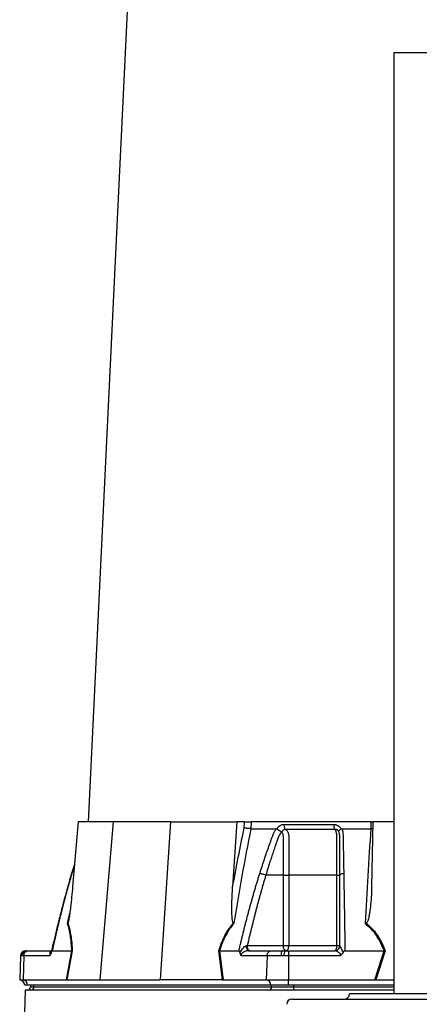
# Model space of a CAD drawing. Extents: x 4744 to 5452, y 3207 to 5111.
# Tile 3 of 7: x 4776 to 5009, y 3676 to 4249. Entities that reach past the tile are written whole.
import ezdxf

# ---------------------------------------------------------------- set-up
doc = ezdxf.new("R2010")
doc.units = 0
doc.header["$LTSCALE"] = 10
doc.header["$MEASUREMENT"] = 0
doc.layers.get('0').update_dxf_attribs({"linetype": 'CONTINUOUS'})

msp = doc.modelspace()

# ---------------------------------------------------------------- linework, layer by layer
at = {"color": 7, "linetype": 'Continuous'}
for p, q in [((4851.54, 4515.62), (4816.27, 3782.24)), ((4994.13, 4229.91), (4994.13, 3682.06)), ((4994.13, 4229.91), (5024.28, 4229.91)), ((4810.45, 3782.24), (4807.25, 3744.45)), ((4830.93, 3782.24), (4810.45, 3782.24)), ((4830.93, 3782.24), (4823.16, 3690.24)), ((4864.27, 3782.24), (4830.93, 3782.24)), ((4864.27, 3782.24), (4858.11, 3690.24)), ((4864.27, 3782.24), (4902.87, 3782.24)), ((4902.87, 3782.24), (4900.34, 3744.45)), ((4907.23, 3782.24), (4902.87, 3782.24)), ((4907.13, 3778.69), (4907.23, 3782.24)), ((4911.04, 3782.24), (4910.94, 3778.24)), ((4980.97, 3782.24), (4911.04, 3782.24)), ((4980.94, 3778.24), (4980.97, 3782.24)), ((4980.97, 3782.24), (4981.68, 3782.24)), ((4981.85, 3782.24), (4981.19, 3744.45)), ((4994.13, 3782.24), (4981.85, 3782.24)), ((4926.18, 3778.11), (4926.26, 3778.24)), ((4963.35, 3778.24), (4963.42, 3778.11)), ((4981.79, 3778.29), (4980.94, 3778.24)), ((4808.35, 3757.37), (4806.7, 3752.1)), ((4808.31, 3756.91), (4806.84, 3752.2)), ((4806.72, 3752.09), (4806.84, 3752.2)), ((4929.89, 3751.24), (4919.67, 3751.24)), ((4929.89, 3710.24), (4929.89, 3751.24)), ((4933.05, 3751.24), (4933.05, 3710.24)), ((4961.02, 3710.24), (4961.02, 3751.24)), ((4804.28, 3723), (4805.63, 3729.12)), ((4779.97, 3707.24), (4780.23, 3707.24)), ((4780.23, 3707.24), (4780.64, 3707.24)), ((4780.64, 3707.24), (4781.5, 3707.24)), ((4781.5, 3707.24), (4794.97, 3707.24)), ((4795.42, 3707.24), (4806.81, 3707.24)), ((4803.63, 3690.24), (4806.82, 3707.24)), ((4807.07, 3707.26), (4803.87, 3690.24)), ((4894.44, 3690.24), (4892.28, 3707.26)), ((4892.61, 3707.24), (4894.77, 3690.24)), ((4892.62, 3707.24), (4904.01, 3707.24)), ((4908.88, 3710.24), (4929.89, 3710.24)), ((4909.48, 3707.24), (4922.95, 3707.24)), ((4922.95, 3707.24), (4929.36, 3707.24)), ((4929.36, 3707.24), (4930.79, 3707.24)), ((4929.89, 3710.24), (4933.05, 3710.24)), ((4930.79, 3707.24), (4932.83, 3707.24)), ((4932.83, 3707.24), (4959.76, 3707.24)), ((4932.83, 3707.24), (4932.83, 3704.34)), ((4933.05, 3710.24), (4961.02, 3710.24)), ((4961.02, 3710.24), (4962.68, 3710.24)), ((4965.68, 3707.24), (4988.47, 3707.24)), ((4983.14, 3690.24), (4988.48, 3707.24)), ((4989.06, 3707.26), (4983.71, 3690.24)), ((4988.48, 3707.24), (4988.47, 3707.24)), ((4776.97, 3704.34), (4776.48, 3690.24)), ((4777.31, 3704.34), (4776.97, 3704.34)), ((4777.82, 3704.34), (4777.31, 3704.34)), ((4778.9, 3704.34), (4777.82, 3704.34)), ((4778.9, 3704.34), (4778.48, 3690.24)), ((4793.93, 3704.34), (4778.9, 3704.34)), ((4920.35, 3704.34), (4905.32, 3704.34)), ((4920.35, 3704.34), (4919.93, 3690.24)), ((4928.45, 3704.34), (4920.35, 3704.34)), ((4930.25, 3704.34), (4928.45, 3704.34)), ((4932.83, 3704.34), (4930.25, 3704.34)), ((4962.89, 3704.34), (4932.83, 3704.34)), ((4932.83, 3704.34), (4932.83, 3690.24)), ((4776.48, 3690.24), (4778.48, 3690.24)), ((4778.48, 3690.24), (4803.63, 3690.24)), ((4803.98, 3690.24), (4823.16, 3690.24)), ((4823.16, 3690.24), (4858.11, 3690.24)), ((4894.24, 3690.24), (4858.11, 3690.24)), ((4894.77, 3690.24), (4919.93, 3690.24)), ((4919.93, 3690.24), (4932.83, 3690.24)), ((4932.83, 3690.24), (4983.14, 3690.24)), ((4932.83, 3687.24), (4932.83, 3690.24)), ((4984.02, 3690.24), (4994.13, 3690.24)), ((4780.98, 3687.24), (4779.38, 3687.24)), ((4922.43, 3687.24), (4780.98, 3687.24)), ((4782.73, 3687.24), (4782.73, 3686.24)), ((4782.73, 3686.24), (4784.74, 3686.24)), ((4784.74, 3686.24), (4784.74, 3687.24)), ((4784.74, 3686.24), (4923.01, 3686.24)), ((4932.83, 3687.24), (4922.43, 3687.24)), ((4923.01, 3686.24), (4923.01, 3687.24)), ((4923.01, 3686.24), (4936, 3686.24)), ((4994.13, 3687.24), (4932.83, 3687.24)), ((4936, 3686.24), (4936, 3687.24)), ((4936, 3684.24), (4936, 3686.24)), ((4936, 3686.24), (4994.13, 3686.24)), ((4934.78, 3679.06), (5213.78, 3679.06)), ((5180.28, 3682.06), (4968.28, 3682.06))]:
    msp.add_line(p, q, dxfattribs=at)
at = {"color": 7, "linetype": 'Continuous', "flags": 128}
for points in [[(4909.48, 3707.24), (4909.28, 3707.29), (4909.08, 3707.46), (4908.9, 3707.72), (4908.73, 3708.08), (4908.6, 3708.51), (4908.5, 3709.01), (4908.43, 3709.55), (4908.4, 3710.12)], [(4929.36, 3707.24), (4929.19, 3707.18), (4929.02, 3707.02), (4928.87, 3706.76), (4928.73, 3706.4), (4928.62, 3705.96), (4928.53, 3705.46), (4928.48, 3704.91), (4928.45, 3704.34)], [(4931.39, 3707.24), (4931.1, 3707.3), (4930.81, 3707.47), (4930.56, 3707.75), (4930.33, 3708.12), (4930.14, 3708.57), (4930, 3709.09), (4929.92, 3709.65), (4929.89, 3710.24)], [(4931.39, 3707.24), (4931.71, 3707.3), (4932.02, 3707.47), (4932.31, 3707.75), (4932.56, 3708.12), (4932.77, 3708.57), (4932.92, 3709.09), (4933.02, 3709.65), (4933.05, 3710.24)], [(4959.68, 3707.24), (4959.94, 3707.3), (4960.19, 3707.47), (4960.42, 3707.75), (4960.63, 3708.12), (4960.79, 3708.57), (4960.92, 3709.09), (4960.99, 3709.65), (4961.02, 3710.24)]]:
    msp.add_lwpolyline(points, dxfattribs=at)
at = {"color": 7, "linetype": 'Continuous'}
for centre, radius, start, end in [((4779.97, 3704.24), 3, 90, 178), ((4780.27, 3704.28), 2.96, 90.6447, 178.69), ((4780.73, 3704.33), 2.91, 91.7011, 179.7557), ((4934.66, 3705.03), 4.46, 150.2287, 188.7893), ((4959.74, 3710.22), 2.98, 270.3276, 358.029), ((4776.38, 3687.24), 3, 0, 88), ((4778.15, 3687.42), 2.84, 356.3896, 83.4229), ((4919.6, 3687.42), 2.84, 356.3895, 83.4227), ((4780.73, 3686.24), 2, 270, 0), ((4782.86, 3686.12), 1.88, 274.4024, 3.8109), ((4921.14, 3686.12), 1.88, 274.4021, 3.8112), ((4934.78, 3676.06), 3, 90, 180), ((4965.28, 3682.06), 3, 270, 0)]:
    msp.add_arc(centre, radius, start, end, dxfattribs=at)
for centre, major_axis, ratio, start_param, end_param in [((4803.21, 3687.24), (5.92, 0.52), 0.499165, 1.397246, 1.415452), ((4895.01, 3687.24), (11.1, -0.22), 0.269565, 1.627237, 1.645443), ((4982.48, 3687.24), (17.02, 0.28), 0.175535, 1.477584, 1.49579)]:
    msp.add_ellipse(centre, major_axis=major_axis, ratio=ratio, start_param=start_param, end_param=end_param, dxfattribs=at)
for points, knots in [([(4907.23, 3782.24), (4907.49, 3782.24), (4907.79, 3782.24), (4908.44, 3782.24), (4908.78, 3782.24), (4909.3, 3782.24), (4909.47, 3782.24), (4909.81, 3782.24), (4909.98, 3782.24), (4910.47, 3782.24), (4910.77, 3782.24), (4911.04, 3782.24)], [0, 0, 0, 0, 0.25, 0.25, 0.5, 0.5, 0.625, 0.625, 0.75, 0.75, 1, 1, 1, 1]), ([(4910.96, 3778.24), (4909.13, 3769.09), (4907.39, 3759.91), (4904.08, 3741.49), (4902.5, 3732.26), (4900.99, 3723)], [0, 0, 0, 0, 0.5, 0.5, 1, 1, 1, 1]), ([(4910.94, 3778.24), (4910.67, 3778.25), (4910.37, 3778.27), (4909.71, 3778.32), (4909.37, 3778.36), (4908.85, 3778.42), (4908.68, 3778.44), (4908.34, 3778.49), (4908.18, 3778.51), (4907.85, 3778.56), (4907.7, 3778.59), (4907.41, 3778.64), (4907.27, 3778.66), (4907.13, 3778.69)], [0, 0, 0, 0, 0.25, 0.25, 0.5, 0.5, 0.625, 0.625, 0.75, 0.75, 0.875, 0.875, 1, 1, 1, 1]), ([(4916.15, 3752.2), (4916.36, 3752.89), (4916.8, 3754.26), (4917.46, 3756.31), (4918.13, 3758.35), (4918.8, 3760.37), (4919.68, 3762.99), (4920.78, 3766.19), (4921.9, 3769.34), (4922.82, 3771.86), (4923.36, 3773.35), (4923.76, 3774.4), (4924, 3775.01), (4924.22, 3775.52), (4924.45, 3776.03), (4924.72, 3776.55), (4925.04, 3777.12), (4925.38, 3777.69), (4925.63, 3778.06), (4925.76, 3778.24)], [0, 0, 0, 0, 0.0777766, 0.1551997, 0.2322716, 0.3089948, 0.3853718, 0.5305262, 0.6744738, 0.7474235, 0.8196146, 0.8463831, 0.8697605, 0.889755, 0.9063828, 0.929523, 0.9527995, 0.9762724, 1, 1, 1, 1]), ([(4928.82, 3776.21), (4928.75, 3776.14), (4928.63, 3776), (4928.44, 3775.79), (4928.27, 3775.57), (4928.1, 3775.35), (4927.94, 3775.13), (4927.79, 3774.91), (4927.65, 3774.69), (4927.52, 3774.47), (4927.39, 3774.26), (4927.28, 3774.05), (4927.17, 3773.84), (4927.07, 3773.63), (4926.96, 3773.39), (4926.85, 3773.1), (4926.71, 3772.76), (4926.59, 3772.43), (4926.48, 3772.1), (4926.39, 3771.82), (4926.31, 3771.58), (4926.23, 3771.34), (4926.12, 3771.03), (4925.98, 3770.65), (4925.69, 3769.81), (4925.26, 3768.57), (4924.71, 3766.97), (4924.19, 3765.43), (4923.53, 3763.44), (4922.74, 3761.06), (4921.85, 3758.32), (4921.05, 3755.78), (4920.34, 3753.44), (4919.89, 3751.95), (4919.67, 3751.24)], [0, 0, 0, 0, 0.010662, 0.021198, 0.031594, 0.041839, 0.051919, 0.061821, 0.071533, 0.08104, 0.09033, 0.099392, 0.108213, 0.116783, 0.125091, 0.138719, 0.152205, 0.165558, 0.178786, 0.1919, 0.198167, 0.207477, 0.219813, 0.235151, 0.25346, 0.319418, 0.382864, 0.443812, 0.502275, 0.618272, 0.726011, 0.825493, 0.916782, 1, 1, 1, 1]), ([(4925.76, 3778.24), (4925.79, 3778.24), (4925.85, 3778.24), (4925.94, 3778.22), (4926.03, 3778.19), (4926.11, 3778.16), (4926.16, 3778.12), (4926.18, 3778.11)], [0, 0, 0, 0, 0.212576, 0.416535, 0.614103, 0.807726, 1, 1, 1, 1]), ([(4926.18, 3778.11), (4926.22, 3778.08), (4926.3, 3778.02), (4926.42, 3777.93), (4926.54, 3777.84), (4926.67, 3777.76), (4926.79, 3777.67), (4926.91, 3777.59), (4927.03, 3777.51), (4927.15, 3777.44), (4927.33, 3777.32), (4927.57, 3777.17), (4927.86, 3777.01), (4928.12, 3776.86), (4928.34, 3776.74), (4928.52, 3776.64), (4928.67, 3776.55), (4928.79, 3776.48), (4928.88, 3776.41), (4928.92, 3776.36), (4928.94, 3776.34)], [0, 0, 0, 0, 0.048652, 0.096489, 0.14339, 0.189242, 0.233941, 0.277392, 0.319512, 0.360225, 0.399465, 0.506174, 0.603082, 0.689684, 0.765815, 0.831582, 0.887296, 0.933441, 0.970686, 1, 1, 1, 1]), ([(4926.26, 3778.24), (4926.29, 3778.31), (4926.37, 3778.44), (4926.5, 3778.63), (4926.63, 3778.82), (4926.76, 3778.99), (4926.91, 3779.16), (4927.05, 3779.32), (4927.21, 3779.48), (4927.37, 3779.62), (4927.53, 3779.76), (4927.7, 3779.89), (4927.88, 3780.01), (4928.06, 3780.12), (4928.31, 3780.26), (4928.62, 3780.41), (4929, 3780.54), (4929.39, 3780.64), (4929.78, 3780.7), (4930.05, 3780.71), (4930.18, 3780.71)], [0, 0, 0, 0, 0.0442489, 0.088103, 0.1316437, 0.1749545, 0.21812, 0.2612256, 0.3043574, 0.347601, 0.3910414, 0.4347626, 0.4788469, 0.5233746, 0.5684236, 0.6548026, 0.7405374, 0.8262412, 0.9125282, 1, 1, 1, 1]), ([(4931.19, 3777.85), (4931.14, 3777.85), (4931.04, 3777.85), (4930.9, 3777.84), (4930.75, 3777.82), (4930.61, 3777.79), (4930.47, 3777.75), (4930.33, 3777.7), (4930.19, 3777.64), (4929.99, 3777.54), (4929.74, 3777.37), (4929.48, 3777.14), (4929.28, 3776.9), (4929.13, 3776.68), (4929.03, 3776.5), (4928.98, 3776.38), (4928.96, 3776.33)], [0, 0, 0, 0, 0.053313, 0.106595, 0.159871, 0.213166, 0.266505, 0.319913, 0.373415, 0.427036, 0.56447, 0.685213, 0.789238, 0.876442, 0.946711, 1, 1, 1, 1]), ([(4929.89, 3751.24), (4929.89, 3755.47), (4929.89, 3759.7), (4929.89, 3766.04), (4929.89, 3768.69), (4929.89, 3771.59), (4929.89, 3772.52), (4929.89, 3772.91), (4929.89, 3773.18), (4929.89, 3773.31), (4929.88, 3773.71), (4929.87, 3773.97), (4929.79, 3774.48), (4929.74, 3774.73), (4929.59, 3775.2), (4929.5, 3775.43), (4929.33, 3775.73), (4929.27, 3775.83), (4929.12, 3776), (4929.05, 3776.07), (4928.96, 3776.14)], [0, 0, 0, 0, 0.5, 0.5, 0.75, 0.8125, 0.84375, 0.859375, 0.859375, 0.875, 0.875, 0.90625, 0.90625, 0.9375, 0.9375, 0.96875, 0.96875, 0.984375, 0.984375, 1, 1, 1, 1]), ([(4930.18, 3780.71), (4930.17, 3780.43), (4930.19, 3780.13), (4930.28, 3779.55), (4930.35, 3779.26), (4930.53, 3778.74), (4930.65, 3778.5), (4930.9, 3778.12), (4931.04, 3777.96), (4931.19, 3777.85)], [0, 0, 0, 0, 0.25, 0.25, 0.5, 0.5, 0.75, 0.75, 1, 1, 1, 1]), ([(4959.97, 3777.85), (4958.81, 3777.85), (4956.35, 3777.85), (4952.82, 3777.85), (4949.11, 3777.85), (4946.61, 3777.85), (4944.01, 3777.85), (4941.53, 3777.85), (4937.93, 3777.85), (4934.56, 3777.85), (4932.26, 3777.85), (4931.19, 3777.85)], [0.7589111, 0.7589111, 0.7589111, 0.7589111, 0.7820302, 0.8131687, 0.8443073, 0.8754458, 0.8754458, 0.9065844, 0.9377229, 0.9688615, 0.9919807, 0.9919807, 0.9919807, 0.9919807]), ([(4931.19, 3777.85), (4931.36, 3777.74), (4931.53, 3777.6), (4931.84, 3777.28), (4931.98, 3777.11), (4932.24, 3776.71), (4932.36, 3776.49), (4932.57, 3776.03), (4932.67, 3775.78), (4932.82, 3775.27), (4932.89, 3774.99), (4932.98, 3774.44), (4933.01, 3774.16), (4933.04, 3773.73), (4933.04, 3773.58), (4933.05, 3773.29), (4933.05, 3773.15), (4933.05, 3772.71), (4933.05, 3770.1), (4933.05, 3767.49), (4933.05, 3760.53), (4933.05, 3755.88), (4933.05, 3751.24)], [0, 0, 0, 0, 0.03125, 0.03125, 0.0625, 0.0625, 0.09375, 0.09375, 0.125, 0.125, 0.15625, 0.15625, 0.1875, 0.1875, 0.203125, 0.203125, 0.21875, 0.21875, 0.25, 0.5, 0.5, 1, 1, 1, 1]), ([(4959.16, 3780.71), (4959.24, 3780.71), (4959.38, 3780.71), (4959.59, 3780.69), (4959.81, 3780.67), (4960.02, 3780.64), (4960.23, 3780.59), (4960.43, 3780.54), (4960.64, 3780.47), (4960.84, 3780.4), (4961.04, 3780.32), (4961.3, 3780.2), (4961.6, 3780.03), (4961.95, 3779.8), (4962.28, 3779.54), (4962.58, 3779.26), (4962.86, 3778.95), (4963.12, 3778.61), (4963.27, 3778.36), (4963.35, 3778.24)], [0, 0, 0, 0, 0.043919, 0.087472, 0.13073, 0.173768, 0.216664, 0.259492, 0.30233, 0.345255, 0.388344, 0.431671, 0.51489, 0.596546, 0.677156, 0.757259, 0.837405, 0.91814, 1, 1, 1, 1]), ([(4959.16, 3780.71), (4959.16, 3780.43), (4959.17, 3780.13), (4959.24, 3779.55), (4959.29, 3779.26), (4959.44, 3778.74), (4959.53, 3778.5), (4959.74, 3778.12), (4959.85, 3777.96), (4959.97, 3777.85)], [0, 0, 0, 0, 0.25, 0.25, 0.5, 0.5, 0.75, 0.75, 1, 1, 1, 1]), ([(4962.18, 3776.33), (4962.17, 3776.37), (4962.13, 3776.45), (4962.06, 3776.58), (4961.98, 3776.73), (4961.87, 3776.9), (4961.73, 3777.07), (4961.55, 3777.25), (4961.34, 3777.42), (4961.1, 3777.58), (4960.83, 3777.71), (4960.55, 3777.8), (4960.26, 3777.85), (4960.06, 3777.85), (4959.97, 3777.85)], [0, 0, 0, 0, 0.038504, 0.086514, 0.144034, 0.211029, 0.287449, 0.37325, 0.468405, 0.572922, 0.680036, 0.786786, 0.893373, 1, 1, 1, 1]), ([(4961.02, 3751.24), (4961.02, 3755.88), (4961.02, 3760.53), (4961.02, 3767.49), (4961.02, 3770.1), (4961.01, 3772.71), (4961.01, 3773.15), (4961.02, 3773.29), (4961.01, 3773.58), (4961.01, 3773.73), (4961, 3774.16), (4960.98, 3774.44), (4960.92, 3774.99), (4960.88, 3775.27), (4960.78, 3775.78), (4960.73, 3776.03), (4960.6, 3776.49), (4960.53, 3776.71), (4960.38, 3777.11), (4960.3, 3777.28), (4960.14, 3777.6), (4960.05, 3777.74), (4959.97, 3777.85)], [0, 0, 0, 0, 0.5, 0.5, 0.75, 0.78125, 0.78125, 0.796875, 0.796875, 0.8125, 0.8125, 0.84375, 0.84375, 0.875, 0.875, 0.90625, 0.90625, 0.9375, 0.9375, 0.96875, 0.96875, 1, 1, 1, 1]), ([(4962.18, 3776.34), (4962.18, 3776.35), (4962.17, 3776.38), (4962.16, 3776.42), (4962.14, 3776.46), (4962.14, 3776.51), (4962.13, 3776.56), (4962.13, 3776.61), (4962.13, 3776.67), (4962.15, 3776.74), (4962.17, 3776.81), (4962.2, 3776.89), (4962.25, 3776.98), (4962.31, 3777.08), (4962.39, 3777.19), (4962.49, 3777.32), (4962.62, 3777.46), (4962.77, 3777.61), (4962.96, 3777.77), (4963.18, 3777.94), (4963.34, 3778.05), (4963.42, 3778.11)], [0, 0, 0, 0, 0.017248, 0.037456, 0.060913, 0.087838, 0.118407, 0.152763, 0.191026, 0.233291, 0.279627, 0.330072, 0.384627, 0.443251, 0.505852, 0.572276, 0.648655, 0.730209, 0.816408, 0.906598, 1, 1, 1, 1]), ([(4962.68, 3751.24), (4962.68, 3752.46), (4962.68, 3755.1), (4962.68, 3759.33), (4962.68, 3762.82), (4962.68, 3765.42), (4962.68, 3766.96), (4962.68, 3768.56), (4962.68, 3769.83), (4962.68, 3770.74), (4962.68, 3771.27), (4962.68, 3771.81), (4962.68, 3772.35), (4962.68, 3772.88), (4962.68, 3773.31), (4962.68, 3773.64), (4962.67, 3773.86), (4962.66, 3774.1), (4962.63, 3774.35), (4962.61, 3774.6), (4962.57, 3774.86), (4962.52, 3775.13), (4962.47, 3775.4), (4962.4, 3775.67), (4962.32, 3775.94), (4962.26, 3776.12), (4962.23, 3776.21)], [0, 0, 0, 0, 0.143085, 0.308796, 0.497427, 0.555835, 0.616742, 0.680167, 0.746121, 0.767405, 0.788723, 0.810074, 0.831456, 0.852865, 0.874301, 0.883002, 0.892336, 0.902282, 0.912815, 0.923904, 0.935514, 0.947608, 0.960145, 0.973084, 0.986383, 1, 1, 1, 1]), ([(4963.42, 3778.11), (4963.45, 3778.12), (4963.49, 3778.15), (4963.57, 3778.18), (4963.64, 3778.21), (4963.72, 3778.23), (4963.81, 3778.24), (4963.87, 3778.24), (4963.89, 3778.24)], [0, 0, 0, 0, 0.160202, 0.321039, 0.484027, 0.650625, 0.822199, 1, 1, 1, 1]), ([(4963.89, 3778.24), (4963.93, 3778.14), (4964, 3777.93), (4964.1, 3777.61), (4964.19, 3777.3), (4964.26, 3776.98), (4964.33, 3776.66), (4964.39, 3776.34), (4964.44, 3776.01), (4964.49, 3775.69), (4964.53, 3775.26), (4964.56, 3774.68), (4964.58, 3773.82), (4964.6, 3772.77), (4964.62, 3771.56), (4964.66, 3769.54), (4964.71, 3766.72), (4964.77, 3763.12), (4964.84, 3759.5), (4964.9, 3755.87), (4964.95, 3753.43), (4964.97, 3752.2)], [0, 0, 0, 0, 0.0134228, 0.0267382, 0.0399565, 0.0530881, 0.0661437, 0.0791341, 0.0920702, 0.1049632, 0.1178244, 0.141662, 0.1728313, 0.2170572, 0.2634912, 0.3121266, 0.4491557, 0.58733, 0.7237611, 0.8613131, 1, 1, 1, 1]), ([(4977.56, 3723), (4978.07, 3732.26), (4978.61, 3741.49), (4979.73, 3759.91), (4980.31, 3769.09), (4980.92, 3778.24)], [0, 0, 0, 0, 0.5, 0.5, 1, 1, 1, 1]), ([(4806.7, 3752.1), (4806.18, 3750.36), (4805.25, 3747.23), (4804.04, 3743), (4803.13, 3739.77), (4802.5, 3737.46), (4801.99, 3735.58), (4801.38, 3733.33), (4800.52, 3730.05), (4799.37, 3725.54), (4797.97, 3719.9), (4796.41, 3713.36), (4795.36, 3708.68), (4794.82, 3706.28)], [0, 0, 0, 0, 0.114972, 0.208015, 0.279155, 0.328402, 0.359854, 0.40261, 0.476353, 0.574573, 0.69727, 0.844439, 1, 1, 1, 1]), ([(4806.84, 3752.2), (4806.64, 3751.53), (4806.24, 3750.19), (4805.65, 3748.16), (4805.07, 3746.13), (4804.49, 3744.08), (4803.92, 3742.02), (4803.35, 3739.94), (4802.79, 3737.85), (4802.23, 3735.75), (4801.68, 3733.64), (4801.13, 3731.51), (4800.59, 3729.37), (4800.05, 3727.21), (4799.52, 3725.05), (4798.99, 3722.87), (4798.46, 3720.67), (4797.94, 3718.47), (4797.43, 3716.25), (4796.92, 3714.01), (4796.41, 3711.77), (4795.91, 3709.51), (4795.58, 3708), (4795.42, 3707.24)], [0, 0, 0, 0, 0.045336, 0.090894, 0.136674, 0.182678, 0.228907, 0.275362, 0.322044, 0.368954, 0.416093, 0.463462, 0.511063, 0.558896, 0.606962, 0.655262, 0.703798, 0.752569, 0.801578, 0.850824, 0.900309, 0.950034, 1, 1, 1, 1]), ([(4904.01, 3707.24), (4904.21, 3708.08), (4904.59, 3709.75), (4905.19, 3712.24), (4905.78, 3714.72), (4906.38, 3717.18), (4906.99, 3719.63), (4907.61, 3722.06), (4908.23, 3724.47), (4908.85, 3726.87), (4909.48, 3729.25), (4910.12, 3731.62), (4910.77, 3733.97), (4911.42, 3736.3), (4912.07, 3738.62), (4912.74, 3740.92), (4913.4, 3743.21), (4914.08, 3745.48), (4914.76, 3747.74), (4915.45, 3749.97), (4915.91, 3751.46), (4916.15, 3752.2)], [0, 0, 0, 0, 0.055211, 0.110128, 0.164753, 0.219086, 0.273129, 0.326884, 0.38035, 0.43353, 0.486425, 0.539036, 0.591365, 0.643413, 0.695181, 0.746671, 0.797884, 0.848822, 0.899487, 0.949879, 1, 1, 1, 1]), ([(4919.67, 3751.24), (4919.46, 3750.53), (4919.03, 3749.1), (4918.39, 3746.95), (4917.76, 3744.79), (4917.14, 3742.61), (4916.52, 3740.4), (4915.9, 3738.19), (4915.29, 3735.95), (4914.68, 3733.7), (4914.08, 3731.43), (4913.49, 3729.14), (4912.89, 3726.84), (4912.3, 3724.52), (4911.72, 3722.18), (4911.14, 3719.83), (4910.57, 3717.46), (4910, 3715.07), (4909.43, 3712.66), (4909.06, 3711.05), (4908.88, 3710.24)], [0, 0, 0, 0, 0.052635, 0.105608, 0.158921, 0.212573, 0.266566, 0.320902, 0.37558, 0.430604, 0.485973, 0.541688, 0.597751, 0.654162, 0.710923, 0.768034, 0.825496, 0.883311, 0.941478, 1, 1, 1, 1]), ([(4916.15, 3752.2), (4916.36, 3752.18), (4916.61, 3752.13), (4917.19, 3752.02), (4917.51, 3751.94), (4918.17, 3751.76), (4918.5, 3751.66), (4919.13, 3751.45), (4919.42, 3751.34), (4919.67, 3751.24)], [0, 0, 0, 0, 0.25, 0.25, 0.5, 0.5, 0.75, 0.75, 1, 1, 1, 1]), ([(4929.89, 3751.24), (4930.37, 3751.24), (4930.93, 3751.24), (4932.04, 3751.24), (4932.59, 3751.24), (4933.05, 3751.24)], [0, 0, 0, 0, 0.5, 0.5, 1, 1, 1, 1]), ([(4961.02, 3751.24), (4961.51, 3751.24), (4961.94, 3751.24), (4962.53, 3751.24), (4962.68, 3751.24), (4962.68, 3751.24)], [0, 0, 0, 0, 0.5, 0.5, 1, 1, 1, 1]), ([(4962.68, 3751.24), (4962.68, 3751.34), (4962.73, 3751.45), (4962.95, 3751.66), (4963.11, 3751.76), (4963.54, 3751.94), (4963.8, 3752.02), (4964.36, 3752.13), (4964.67, 3752.18), (4964.97, 3752.2)], [0, 0, 0, 0, 0.25, 0.25, 0.5, 0.5, 0.75, 0.75, 1, 1, 1, 1]), ([(4962.68, 3710.24), (4962.68, 3711.1), (4962.68, 3712.8), (4962.68, 3715.35), (4962.68, 3717.87), (4962.68, 3720.38), (4962.68, 3722.87), (4962.68, 3725.34), (4962.68, 3727.79), (4962.68, 3730.22), (4962.68, 3732.63), (4962.68, 3735.03), (4962.68, 3737.4), (4962.68, 3739.75), (4962.68, 3742.09), (4962.68, 3744.4), (4962.68, 3746.7), (4962.68, 3748.98), (4962.68, 3750.49), (4962.68, 3751.24)], [0, 0, 0, 0, 0.061953, 0.123509, 0.18467, 0.245435, 0.305808, 0.365787, 0.425376, 0.484574, 0.543383, 0.601804, 0.659839, 0.717488, 0.774754, 0.831636, 0.888137, 0.944258, 1, 1, 1, 1]), ([(4964.97, 3752.2), (4964.98, 3751.53), (4965, 3750.19), (4965.04, 3748.16), (4965.07, 3746.13), (4965.11, 3744.08), (4965.14, 3742.02), (4965.18, 3739.94), (4965.21, 3737.85), (4965.25, 3735.75), (4965.28, 3733.64), (4965.32, 3731.51), (4965.35, 3729.37), (4965.39, 3727.21), (4965.42, 3725.05), (4965.45, 3722.87), (4965.49, 3720.67), (4965.52, 3718.47), (4965.55, 3716.25), (4965.59, 3714.01), (4965.62, 3711.77), (4965.65, 3709.51), (4965.67, 3708), (4965.68, 3707.24)], [0, 0, 0, 0, 0.0453363, 0.0908939, 0.1366742, 0.1826782, 0.2289071, 0.2753619, 0.3220437, 0.3689537, 0.4160929, 0.4634623, 0.5110629, 0.5588958, 0.6069619, 0.6552622, 0.7037976, 0.7525692, 0.8015777, 0.8508242, 0.9003095, 0.9500345, 1, 1, 1, 1]), ([(4807.25, 3744.45), (4807.08, 3742.45), (4806.73, 3738.53), (4806.17, 3733.37), (4805.68, 3729.41), (4805.32, 3726.9), (4805.06, 3725.31), (4804.84, 3724.24), (4804.67, 3723.53), (4804.53, 3723.29), (4804.5, 3723.24)], [0, 0, 0, 0, 0.276314, 0.544227, 0.717559, 0.828271, 0.898432, 0.942707, 0.987325, 1, 1, 1, 1]), ([(4900.72, 3723.24), (4900.66, 3723.29), (4900.61, 3723.37), (4900.52, 3723.54), (4900.49, 3723.64), (4900.4, 3723.93), (4900.35, 3724.14), (4900.23, 3724.77), (4900.18, 3725.2), (4900.09, 3726.07), (4900.05, 3726.51), (4900, 3727.4), (4899.97, 3727.84), (4899.92, 3729.18), (4899.9, 3730.07), (4899.89, 3731.86), (4899.89, 3732.75), (4899.92, 3735.44), (4899.97, 3737.24), (4900.12, 3740.84), (4900.22, 3742.64), (4900.34, 3744.45)], [0, 0, 0, 0, 0.015625, 0.015625, 0.03125, 0.03125, 0.0625, 0.0625, 0.125, 0.125, 0.1875, 0.1875, 0.25, 0.25, 0.375, 0.375, 0.5, 0.5, 0.75, 0.75, 1, 1, 1, 1]), ([(4981.19, 3744.45), (4981.14, 3742.45), (4981.02, 3738.53), (4980.58, 3733.37), (4980.06, 3729.41), (4979.58, 3726.9), (4979.18, 3725.31), (4978.79, 3724.24), (4978.48, 3723.53), (4978.14, 3723.29), (4978.06, 3723.24)], [0, 0, 0, 0, 0.2763141, 0.5442272, 0.7175585, 0.8282715, 0.8984326, 0.9427069, 0.9873255, 1, 1, 1, 1]), ([(4806.81, 3707.24), (4806.73, 3708.77), (4806.63, 3710.27), (4806.42, 3712.45), (4806.35, 3713.17), (4806.17, 3714.58), (4806.08, 3715.27), (4805.77, 3717.28), (4805.53, 3718.54), (4804.97, 3720.9), (4804.64, 3722), (4804.28, 3723)], [0, 0, 0, 0, 0.25, 0.25, 0.375, 0.375, 0.5, 0.5, 0.75, 0.75, 1, 1, 1, 1]), ([(4804.5, 3723.24), (4804.76, 3722.44), (4805.31, 3720.77), (4805.95, 3717.78), (4806.54, 3713.94), (4806.88, 3710.37), (4807.03, 3707.91), (4807.07, 3707.26)], [0, 0, 0, 0, 0.187656, 0.392204, 0.596857, 0.89334, 1, 1, 1, 1]), ([(4892.28, 3707.26), (4892.79, 3708.8), (4893.34, 3710.31), (4894.23, 3712.5), (4894.54, 3713.23), (4895.19, 3714.65), (4895.52, 3715.34), (4896.57, 3717.38), (4897.32, 3718.67), (4898.53, 3720.48), (4898.95, 3721.07), (4899.82, 3722.19), (4900.26, 3722.73), (4900.72, 3723.24)], [0, 0, 0, 0, 0.25, 0.25, 0.375, 0.375, 0.5, 0.5, 0.75, 0.75, 0.875, 0.875, 1, 1, 1, 1]), ([(4900.99, 3723), (4900.08, 3722), (4899.22, 3720.9), (4897.62, 3718.54), (4896.88, 3717.28), (4895.84, 3715.27), (4895.5, 3714.58), (4894.86, 3713.17), (4894.55, 3712.45), (4893.66, 3710.27), (4893.12, 3708.77), (4892.62, 3707.24)], [0, 0, 0, 0, 0.25, 0.25, 0.5, 0.5, 0.625, 0.625, 0.75, 0.75, 1, 1, 1, 1]), ([(4978.06, 3723.24), (4977.9, 3723.16), (4977.73, 3723.08), (4977.57, 3723), (4977.56, 3723)], [0, 0, 0, 0, 0.977857, 1, 1, 1, 1]), ([(4988.47, 3707.24), (4988.24, 3707.82), (4987.31, 3710.2), (4985.31, 3714.22), (4982, 3719.08), (4979.06, 3721.68), (4977.56, 3723)], [0, 0, 0, 0, 0.096818, 0.393267, 0.691599, 1, 1, 1, 1]), ([(4978.06, 3723.24), (4978.99, 3722.44), (4980.93, 3720.77), (4983.45, 3717.78), (4986.03, 3713.94), (4987.82, 3710.37), (4988.8, 3707.91), (4989.06, 3707.26)], [0, 0, 0, 0, 0.187656, 0.392204, 0.596857, 0.89334, 1, 1, 1, 1]), ([(4778.9, 3704.34), (4778.96, 3704.76), (4779.08, 3705.62), (4779.78, 3706.58), (4780.64, 3707.15), (4781.22, 3707.21), (4781.5, 3707.24)], [0, 0, 0, 0, 0.2707, 0.562315, 0.789294, 1, 1, 1, 1]), ([(4793.93, 3704.34), (4793.98, 3704.44), (4794.02, 3704.55), (4794.1, 3704.78), (4794.14, 3704.9), (4794.19, 3705.15), (4794.2, 3705.26), (4794.21, 3705.47), (4794.21, 3705.56), (4794.2, 3705.81), (4794.19, 3705.95), (4794.18, 3706.21), (4794.17, 3706.33), (4794.18, 3706.65), (4794.22, 3706.84), (4794.39, 3707.06), (4794.46, 3707.12), (4794.61, 3707.19), (4794.67, 3707.21), (4794.8, 3707.23), (4794.88, 3707.24), (4794.97, 3707.24)], [0, 0, 0, 0, 0.0625, 0.0625, 0.125, 0.125, 0.1875, 0.1875, 0.25, 0.25, 0.375, 0.375, 0.5, 0.5, 0.75, 0.75, 0.875, 0.875, 0.9375, 0.9375, 1, 1, 1, 1]), ([(4795.42, 3707.24), (4795.33, 3707.24), (4795.25, 3707.17), (4795.11, 3706.97), (4795.05, 3706.84), (4794.94, 3706.57), (4794.89, 3706.43), (4794.8, 3706.13), (4794.76, 3705.98), (4794.72, 3705.83)], [0, 0, 0, 0, 0.25, 0.25, 0.5, 0.5, 0.75, 0.75, 1, 1, 1, 1]), ([(4807.07, 3707.26), (4807.06, 3707.26), (4807, 3707.25), (4806.91, 3707.25), (4806.82, 3707.24)], [0, 0, 0, 0, 0.023776, 1, 1, 1, 1]), ([(4904.63, 3705.83), (4904.57, 3706.14), (4904.5, 3706.43), (4904.36, 3706.83), (4904.31, 3706.96), (4904.22, 3707.11), (4904.18, 3707.16), (4904.11, 3707.22), (4904.06, 3707.24), (4904.02, 3707.24)], [0, 0, 0, 0, 0.5, 0.5, 0.75, 0.75, 0.875, 0.875, 1, 1, 1, 1]), ([(4904.63, 3705.83), (4904.8, 3706.3), (4905.01, 3706.74), (4905.51, 3707.59), (4905.79, 3708), (4906.42, 3708.76), (4906.76, 3709.12), (4907.33, 3709.58), (4907.54, 3709.72), (4907.96, 3709.96), (4908.18, 3710.06), (4908.4, 3710.12)], [0, 0, 0, 0, 0.25, 0.25, 0.5, 0.5, 0.75, 0.75, 0.875, 0.875, 1, 1, 1, 1]), ([(4909.48, 3707.24), (4909.48, 3707.24), (4909.47, 3707.24), (4909.45, 3707.24), (4909.43, 3707.24), (4909.37, 3707.24), (4909.33, 3707.24), (4909.23, 3707.23), (4909.17, 3707.23), (4908.99, 3707.21), (4908.86, 3707.19), (4908.49, 3707.12), (4908.25, 3707.06), (4907.56, 3706.84), (4907.13, 3706.65), (4906.54, 3706.33), (4906.35, 3706.21), (4905.98, 3705.95), (4905.81, 3705.81), (4905.57, 3705.56), (4905.49, 3705.47), (4905.36, 3705.26), (4905.3, 3705.15), (4905.24, 3704.9), (4905.23, 3704.78), (4905.26, 3704.55), (4905.29, 3704.44), (4905.32, 3704.34)], [0, 0, 0, 0, 0.003906, 0.003906, 0.007812, 0.015625, 0.03125, 0.03125, 0.0625, 0.0625, 0.125, 0.125, 0.25, 0.25, 0.5, 0.5, 0.625, 0.625, 0.75, 0.75, 0.8125, 0.8125, 0.875, 0.875, 0.9375, 0.9375, 1, 1, 1, 1]), ([(4910.38, 3707.24), (4910.18, 3707.24), (4909.99, 3707.32), (4909.62, 3707.62), (4909.46, 3707.84), (4909.18, 3708.4), (4909.07, 3708.73), (4908.92, 3709.45), (4908.88, 3709.85), (4908.88, 3710.24)], [0, 0, 0, 0, 0.25, 0.25, 0.5, 0.5, 0.75, 0.75, 1, 1, 1, 1]), ([(4920.35, 3704.34), (4920.36, 3704.69), (4920.43, 3705.06), (4920.69, 3705.78), (4920.89, 3706.12), (4921.4, 3706.68), (4921.7, 3706.9), (4922.33, 3707.18), (4922.65, 3707.24), (4922.95, 3707.24)], [0, 0, 0, 0, 0.25, 0.25, 0.5, 0.5, 0.75, 0.75, 1, 1, 1, 1]), ([(4959.68, 3707.24), (4960.08, 3707.24), (4960.47, 3707.32), (4961.2, 3707.62), (4961.53, 3707.84), (4962.08, 3708.4), (4962.31, 3708.73), (4962.61, 3709.45), (4962.68, 3709.85), (4962.68, 3710.24)], [0, 0, 0, 0, 0.25, 0.25, 0.5, 0.5, 0.75, 0.75, 1, 1, 1, 1]), ([(4962.89, 3704.34), (4962.97, 3704.44), (4963.04, 3704.55), (4963.15, 3704.78), (4963.18, 3704.9), (4963.16, 3705.15), (4963.12, 3705.26), (4963, 3705.47), (4962.92, 3705.56), (4962.67, 3705.81), (4962.49, 3705.95), (4962.1, 3706.21), (4961.91, 3706.33), (4961.33, 3706.65), (4960.94, 3706.84), (4960.42, 3707.06), (4960.25, 3707.12), (4960.03, 3707.19), (4959.97, 3707.21), (4959.85, 3707.23), (4959.8, 3707.24), (4959.76, 3707.24)], [0, 0, 0, 0, 0.0625, 0.0625, 0.125, 0.125, 0.1875, 0.1875, 0.25, 0.25, 0.375, 0.375, 0.5, 0.5, 0.75, 0.75, 0.875, 0.875, 0.9375, 0.9375, 1, 1, 1, 1]), ([(4962.72, 3710.12), (4962.76, 3710.06), (4962.81, 3709.97), (4962.94, 3709.73), (4963.01, 3709.58), (4963.24, 3709.12), (4963.41, 3708.76), (4963.73, 3708), (4963.89, 3707.59), (4964.18, 3706.74), (4964.3, 3706.3), (4964.37, 3705.83)], [0, 0, 0, 0, 0.125, 0.125, 0.25, 0.25, 0.5, 0.5, 0.75, 0.75, 1, 1, 1, 1]), ([(4965.68, 3707.24), (4965.51, 3707.24), (4965.35, 3707.17), (4965.08, 3706.97), (4964.96, 3706.84), (4964.76, 3706.57), (4964.67, 3706.43), (4964.51, 3706.13), (4964.44, 3705.98), (4964.37, 3705.83)], [0, 0, 0, 0, 0.25, 0.25, 0.5, 0.5, 0.75, 0.75, 1, 1, 1, 1]), ([(4794.72, 3705.83), (4794.68, 3705.67), (4794.63, 3705.51), (4794.52, 3705.22), (4794.46, 3705.08), (4794.32, 3704.83), (4794.25, 3704.71), (4794.1, 3704.51), (4794.02, 3704.43), (4793.93, 3704.34)], [0, 0, 0, 0, 0.25, 0.25, 0.5, 0.5, 0.75, 0.75, 1, 1, 1, 1]), ([(4794.88, 3706.55), (4794.84, 3706.39), (4794.79, 3706.16), (4794.74, 3705.91), (4794.72, 3705.83)], [0, 0, 0, 0, 0.669178, 1, 1, 1, 1]), ([(4904.63, 3705.83), (4904.66, 3705.67), (4904.7, 3705.51), (4904.79, 3705.22), (4904.84, 3705.08), (4904.96, 3704.83), (4905.03, 3704.71), (4905.17, 3704.51), (4905.25, 3704.43), (4905.32, 3704.34)], [0, 0, 0, 0, 0.25, 0.25, 0.5, 0.5, 0.75, 0.75, 1, 1, 1, 1]), ([(4964.37, 3705.83), (4964.3, 3705.67), (4964.21, 3705.51), (4964.01, 3705.22), (4963.9, 3705.08), (4963.64, 3704.83), (4963.5, 3704.71), (4963.21, 3704.51), (4963.05, 3704.43), (4962.89, 3704.34)], [0, 0, 0, 0, 0.25, 0.25, 0.5, 0.5, 0.75, 0.75, 1, 1, 1, 1]), ([(4779.63, 3684.24), (4779.46, 3678.42), (4779.12, 3667.14), (4778.66, 3650.71), (4778.16, 3635.34), (4777.65, 3621.03), (4777.18, 3607.75), (4776.91, 3599.3), (4776.78, 3595.24)], [0, 0, 0, 0, 0.1964981, 0.3807629, 0.5529843, 0.7133869, 0.8622611, 1, 1, 1, 1]), ([(4994.13, 3684.24), (4986.91, 3684.24), (4972.55, 3684.24), (4954.62, 3684.24), (4942.69, 3684.24), (4936.7, 3684.24), (4933.09, 3684.24), (4929.74, 3684.24), (4926.78, 3684.24), (4924.23, 3684.24), (4921.98, 3684.24), (4916.16, 3684.24), (4894.62, 3684.24), (4859.24, 3684.24), (4823.22, 3684.24), (4800.66, 3684.24), (4790.55, 3684.24), (4785.54, 3684.24), (4782.96, 3684.24), (4780.83, 3684.24), (4779.7, 3684.24), (4779.7, 3684.24), (4779.7, 3684.24)], [0, 0, 0, 0, 0.05962, 0.118656, 0.148174, 0.158162, 0.168142, 0.178004, 0.186507, 0.195257, 0.20376, 0.212509, 0.282619, 0.563061, 0.778189, 0.885752, 0.939543, 0.953198, 0.966952, 0.980488, 0.993845, 1, 1, 1, 1])]:
    msp.add_open_spline(points, degree=3, knots=knots, dxfattribs=at)
for points in [[(4900.34, 3744.45), (4902.46, 3755.91), (4904.72, 3767.33), (4907.13, 3778.69)], [(4910.95, 3778.24), (4913.35, 3778.24), (4918.22, 3778.24), (4923.22, 3778.24), (4925.76, 3778.24)], [(4930.18, 3780.71), (4939.47, 3780.71), (4949.16, 3780.71), (4959.16, 3780.71)], [(4963.89, 3778.24), (4966.69, 3778.24), (4972.33, 3778.24), (4978.05, 3778.24), (4980.93, 3778.24)], [(4961.02, 3751.24), (4951.37, 3751.24), (4942.02, 3751.24), (4933.05, 3751.24)], [(4804.5, 3723.24), (4804.44, 3723.16), (4804.36, 3723.08), (4804.28, 3723)], [(4900.72, 3723.24), (4900.82, 3723.16), (4900.91, 3723.08), (4900.99, 3723)], [(4806.82, 3707.24), (4806.82, 3707.24), (4806.81, 3707.24), (4806.81, 3707.24)], [(4892.61, 3707.24), (4892.52, 3707.25), (4892.41, 3707.25), (4892.28, 3707.26)], [(4892.62, 3707.24), (4892.62, 3707.24), (4892.62, 3707.24), (4892.61, 3707.24)], [(4908.4, 3710.12), (4908.57, 3710.16), (4908.73, 3710.2), (4908.88, 3710.24)], [(4962.68, 3710.24), (4962.68, 3710.2), (4962.7, 3710.16), (4962.72, 3710.12)], [(4988.48, 3707.24), (4988.68, 3707.25), (4988.87, 3707.25), (4989.06, 3707.26)], [(4803.63, 3690.24), (4803.73, 3690.24), (4803.81, 3690.24), (4803.87, 3690.24)], [(4894.44, 3690.24), (4894.57, 3690.24), (4894.68, 3690.24), (4894.77, 3690.24)], [(4983.14, 3690.24), (4983.33, 3690.24), (4983.52, 3690.24), (4983.71, 3690.24)]]:
    msp.add_open_spline(points, degree=3, dxfattribs=at)

doc.saveas('drawing.dxf')
